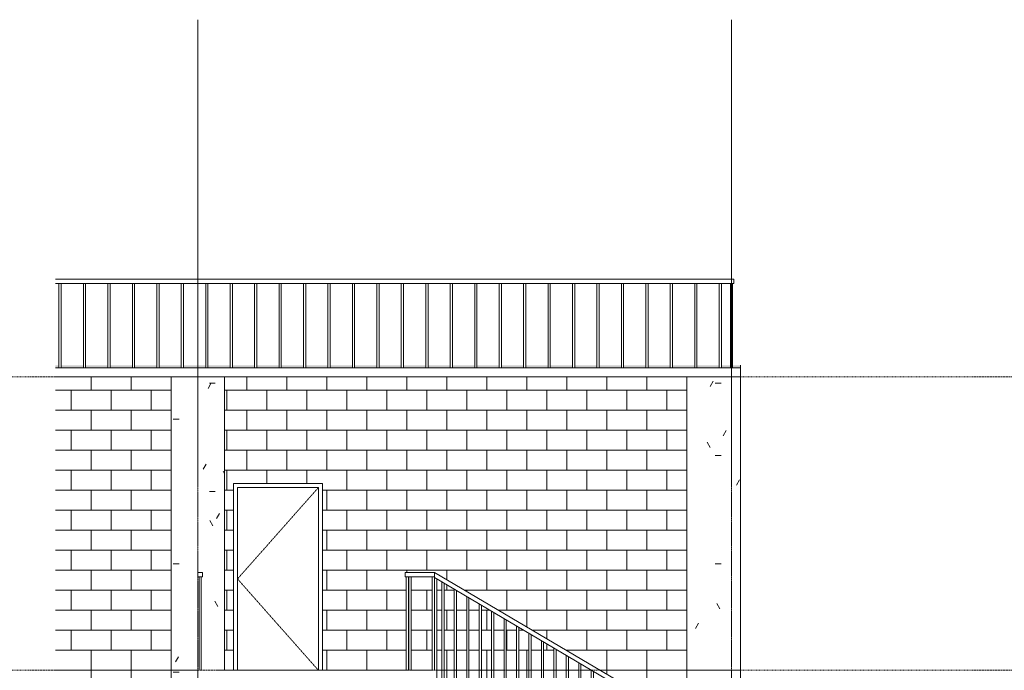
# Model space of a CAD drawing. Header units: millimetres. Extents: x -24014 to 16137, y -12816 to 24416.
# Tile 14 of 15: x -8004 to 3069, y 17100 to 24416. Entities that reach past the tile are written whole.
import ezdxf

# ---------------------------------------------------------------- set-up
doc = ezdxf.new("R2010")
doc.units = ezdxf.units.MM
for name, pattern in [('中心线', [30, 12, -6, 6, -6]), ('划线 1mm', [2, 1, -1]), ('轴网线', [22.24, 12.7, -3.18, 3.18, -3.18])]:
    doc.linetypes.add(name, pattern=pattern)
for name, color, linetype, lineweight in [('A-DOOR', 31, 'Continuous', 13), ('A-DOOR-FRAM', 31, 'Continuous', 13), ('A-FLOR-HRAL', 11, 'Continuous', 13), ('A-FLOR-LEVL', 51, 'Continuous', 13), ('A-ROOF', 132, 'Continuous', 13), ('A-ROOF-PATT', 132, 'Continuous', 13), ('A-WALL', 113, 'Continuous', 13), ('A-WALL-PATT', 111, 'Continuous', 13), ('S-COLS', 52, 'Continuous', 13), ('S-GRID', 1, 'Continuous', 13)]:
    doc.layers.add(name, color=color, linetype=linetype, lineweight=lineweight)
pattern_1 = [(0, (-3027.9, 10168.5), (1625.6, 406.4), [67.06, -1152.14, 67.06, -7654.54]), (0, (-3027.9, 10168.5), (1625.6, 406.4), [-1286.256, -1152.144, 67.056, -2371.344, -4064]), (0, (-3027.9, 10168.5), (1625.6, 406.4), [-4876.8, 67.056, -1152.144, 67.056, -2777.744]), (0, (-3027.9, 10168.5), (1625.6, 406.4), [-6163.06, -745.74, 67.06, -1964.94]), (120, (-2418.3, 10371.7), (-1164.753, 1204.611), [67.06, -1152.14, 67.06, -7654.54]), (120, (-2418.3, 10371.7), (-1164.753, 1204.611), [-1286.256, -1152.144, 67.056, -2371.344, -4064]), (120, (-2418.3, 10371.7), (-1164.753, 1204.611), [-4876.8, 67.056, -1152.144, 67.056, -2777.744]), (120, (-2418.3, 10371.7), (-1164.753, 1204.611), [-6163.06, -745.74, 67.06, -1964.94]), (240, (-2215.1, 11184.5), (-460.847, -1611.011), [67.06, -1152.14, 67.06, -7654.54]), (240, (-2215.1, 11184.5), (-460.847, -1611.011), [-1286.256, -1152.144, 67.056, -2371.344, -4064]), (240, (-2215.1, 11184.5), (-460.847, -1611.011), [-4876.8, 67.056, -1152.144, 67.056, -2777.744]), (240, (-2215.1, 11184.5), (-460.847, -1611.011), [-6163.06, -745.74, 67.06, -1964.94])]

# ---------------------------------------------------------------- blocks, each defined once
blk = doc.blocks.new('混凝土 - 矩形 - 柱 - 600 x 600mm-324059-2-2剖面图')
at = {"layer": 'S-COLS'}
h = blk.add_hatch(dxfattribs=at)
h.set_pattern_fill('FP_1', color=256, style=0, pattern_type=2)
h.set_pattern_definition(pattern_1)
h.paths.add_polyline_path([(-100, 13800), (100, 13800), (100, 17100), (-500, 17100), (-500, 15615), (-137.9, 15615), (-137.9, 16665), (-150.4, 16665), (-150.4, 16715), (-100.4, 16715), (-100.4, 16665), (-112.9, 16665), (-112.9, 15615), (-100, 15615), (-100, 15315), (-500, 15315), (-500, 13800)], flags=0)
for p, q in [((-500, 15615), (-500, 17100)), ((100, 17100), (-500, 17100)), ((100, 17100), (100, 13800)), ((-500, 13800), (-500, 15315)), ((100, 13800), (-500, 13800))]:
    blk.add_line(p, q, dxfattribs=at)
blk = doc.blocks.new('混凝土 - 矩形 - 柱 - 600 x 600mm-V5-2-2剖面图')
at = {"layer": 'S-COLS'}
h = blk.add_hatch(dxfattribs=at)
h.set_pattern_fill('FP_1', color=256, style=0, pattern_type=2)
h.set_pattern_definition(pattern_1)
h.paths.add_polyline_path([(-6300, 13800), (-5987, 13800), (-5987, 14850), (-6000, 14850), (-6000, 14900), (-5950, 14900), (-5950, 14850), (-5962, 14850), (-5962, 13800), (-5700, 13800), (-5700, 16935), (-6000, 16936), (-6000, 17100), (-6300, 17100), (-6300, 14850)], flags=0)
for p, q in [((-6300, 13800), (-6300, 17100)), ((-6000, 17100), (-6300, 17100)), ((-5700, 16935), (-5700, 13800)), ((-6000, 13800), (-6300, 13800))]:
    blk.add_line(p, q, dxfattribs=at)
blk = doc.blocks.new('单嵌板木门 1 - M3-328275-2-2剖面图')
at = {"layer": 'A-DOOR', "linetype": '划线 1mm'}
for p, q in [((-4645, 9255), (-5555, 8227.5)), ((-5555, 8227.5), (-4645, 7200))]:
    blk.add_line(p, q, dxfattribs=at)
at = {"layer": 'A-DOOR'}
for p, q in [((-5555, 9255), (-4645, 9255)), ((-5555, 7200), (-5555, 9255)), ((-4645, 7200), (-4645, 9255))]:
    blk.add_line(p, q, dxfattribs=at)
at = {"layer": 'A-DOOR-FRAM'}
for p, q in [((-4600, 9300), (-5600, 9300)), ((-5600, 9300), (-5600, 7200)), ((-5555, 7200), (-5555, 9255)), ((-5555, 9255), (-4645, 9255)), ((-4645, 9255), (-4645, 7200)), ((-4600, 7200), (-4600, 9300))]:
    blk.add_line(p, q, dxfattribs=at)
blk = doc.blocks.new('栏杆扶手 - 25mm-331345-2-2剖面图')
at = {"layer": 'A-FLOR-HRAL'}
for p, q in [((-137.5, 20500), (-137.5, 21450)), ((-112.5, 20500), (-112.5, 21450))]:
    blk.add_line(p, q, dxfattribs=at)
blk = doc.blocks.new('栏杆扶手 - 栏杆扶手-330497-2-2剖面图')
for p in [(-7425, 0), (-7150, 0), (-6875, 0), (-6600, 0), (-6325, 0), (-6050, 0), (-5775, 0), (-5500, 0), (-5225, 0), (-4950, 0), (-4675, 0), (-4400, 0), (-4125, 0), (-3850, 0), (-3575, 0), (-3300, 0), (-3025, 0), (-2750, 0), (-2475, 0), (-2200, 0), (-1925, 0), (-1650, 0), (-1375, 0), (-1100, 0), (-825, 0), (-550, 0), (-275, 0), (0, 0), (125, 0)]:
    blk.add_blockref('栏杆扶手 - 25mm-331345-2-2剖面图', p)
blk = doc.blocks.new('顶部扶栏类型 - 顶部扶栏_内部_-331347-2-2剖面图')
at = {"layer": 'A-FLOR-HRAL'}
for p, q in [((25, 21500), (-7603, 21500)), ((25, 21450), (25, 21500)), ((25, 21450), (-7603, 21450))]:
    blk.add_line(p, q, dxfattribs=at)
blk = doc.blocks.new('栏杆扶手 - 25mm-V14-2-2剖面图')
at = {"layer": 'A-FLOR-HRAL'}
for p, q in [((-1087.1, 1800), (-1087.1, 2850)), ((-1062.1, 2850), (-1062.1, 1800))]:
    blk.add_line(p, q, dxfattribs=at)
blk = doc.blocks.new('栏杆扶手 - 25mm-V25-2-2剖面图')
at = {"layer": 'A-FLOR-HRAL'}
blk.add_line((-3365, 17100), (-3365, 18150), dxfattribs=at)
blk = doc.blocks.new('栏杆扶手 - 栏杆扶手-340491-2-2剖面图')
for name, p in [('栏杆扶手 - 25mm-V14-2-2剖面图', (-2570.4, 15300)), ('栏杆扶手 - 25mm-V14-2-2剖面图', (-2540.4, 15300)), ('栏杆扶手 - 25mm-V25-2-2剖面图', (0, 0))]:
    blk.add_blockref(name, p)
blk = doc.blocks.new('顶部扶栏类型 - 顶部扶栏_内部_-340696-2-2剖面图')
at = {"layer": 'A-FLOR-HRAL'}
for p, q in [((-3340, 18200), (-3670, 18200)), ((-3670, 18150), (-3670, 18200)), ((-3670, 18150), (-3340, 18150))]:
    blk.add_line(p, q, dxfattribs=at)
blk = doc.blocks.new('栏杆扶手 - 25mm-338211-2-2剖面图')
at = {"layer": 'A-FLOR-HRAL'}
for p, q in [((-3257, 10335), (-3257, 11493)), ((-3232, 11478), (-3232, 10335))]:
    blk.add_line(p, q, dxfattribs=at)
blk = doc.blocks.new('栏杆扶手 - 25mm-338209-2-2剖面图')
at = {"layer": 'A-FLOR-HRAL'}
for p, q in [((-3117, 10335), (-3117, 11411)), ((-3092, 11396), (-3092, 10335))]:
    blk.add_line(p, q, dxfattribs=at)
blk = doc.blocks.new('栏杆扶手 - 25mm-338207-2-2剖面图')
at = {"layer": 'A-FLOR-HRAL'}
for p, q in [((-1182, 9180), (-1182, 10008)), ((-1157, 9180), (-1157, 10023)), ((-1182, 8850), (-1182, 8890)), ((-1157, 8850), (-1157, 8875))]:
    blk.add_line(p, q, dxfattribs=at)
blk = doc.blocks.new('栏杆扶手 - 25mm-338205-2-2剖面图')
at = {"layer": 'A-FLOR-HRAL'}
for p, q in [((-1322, 9180), (-1322, 9926)), ((-1297, 9180), (-1297, 9941)), ((-1322, 8850), (-1322, 8972)), ((-1297, 8850), (-1297, 8957))]:
    blk.add_line(p, q, dxfattribs=at)
blk = doc.blocks.new('栏杆扶手 - 25mm-V26-2-2剖面图')
at = {"layer": 'A-FLOR-HRAL'}
for p, q in [((-1437, 9345), (-1437, 9858)), ((-1462, 9345), (-1462, 9843)), ((-1462, 8685), (-1462, 9055)), ((-1437, 8685), (-1437, 9040))]:
    blk.add_line(p, q, dxfattribs=at)
blk = doc.blocks.new('栏杆扶手 - 25mm-V27-2-2剖面图')
at = {"layer": 'A-FLOR-HRAL'}
for p, q in [((-1602, 9345), (-1602, 9761)), ((-1577, 9345), (-1577, 9776)), ((-1602, 8685), (-1602, 9137)), ((-1577, 8685), (-1577, 9122))]:
    blk.add_line(p, q, dxfattribs=at)
blk = doc.blocks.new('栏杆扶手 - 25mm-V28-2-2剖面图')
at = {"layer": 'A-FLOR-HRAL'}
for p, q in [((-1742, 9510), (-1742, 9678)), ((-1717, 9510), (-1717, 9693)), ((-1742, 8520), (-1742, 9220)), ((-1717, 8520), (-1717, 9205))]:
    blk.add_line(p, q, dxfattribs=at)
blk = doc.blocks.new('栏杆扶手 - 25mm-V29-2-2剖面图')
at = {"layer": 'A-FLOR-HRAL'}
for p, q in [((-1882, 9510), (-1882, 9596)), ((-1857, 9510), (-1857, 9611)), ((-1882, 8520), (-1882, 9302)), ((-1857, 8520), (-1857, 9287))]:
    blk.add_line(p, q, dxfattribs=at)
blk = doc.blocks.new('栏杆扶手 - 25mm-V30-2-2剖面图')
at = {"layer": 'A-FLOR-HRAL'}
for p, q in [((-2022, 8355), (-2022, 9385)), ((-1997, 8355), (-1997, 9370))]:
    blk.add_line(p, q, dxfattribs=at)
blk = doc.blocks.new('栏杆扶手 - 25mm-V31-2-2剖面图')
at = {"layer": 'A-FLOR-HRAL'}
for p, q in [((-2162, 8355), (-2162, 9431)), ((-2137, 8355), (-2137, 9446))]:
    blk.add_line(p, q, dxfattribs=at)
blk = doc.blocks.new('栏杆扶手 - 25mm-V32-2-2剖面图')
at = {"layer": 'A-FLOR-HRAL'}
for p, q in [((-2302, 8190), (-2302, 9348)), ((-2277, 8190), (-2277, 9363))]:
    blk.add_line(p, q, dxfattribs=at)
blk = doc.blocks.new('栏杆扶手 - 25mm-V40-2-2剖面图')
at = {"layer": 'A-FLOR-HRAL'}
for p, q in [((-2862, 14619), (-2862, 15618)), ((-2837, 14604), (-2837, 15633)), ((-2862, 14460), (-2862, 14561)), ((-2837, 14460), (-2837, 14546))]:
    blk.add_line(p, q, dxfattribs=at)
blk = doc.blocks.new('栏杆扶手 - 25mm-V41-2-2剖面图')
at = {"layer": 'A-FLOR-HRAL'}
for p, q in [((-3002, 14701), (-3002, 15536)), ((-2977, 14686), (-2977, 15551)), ((-3002, 14460), (-3002, 14643)), ((-2977, 14460), (-2977, 14628))]:
    blk.add_line(p, q, dxfattribs=at)
blk = doc.blocks.new('栏杆扶手 - 25mm-V42-2-2剖面图')
at = {"layer": 'A-FLOR-HRAL'}
for p, q in [((-3142, 14784), (-3142, 15453)), ((-3117, 14769), (-3117, 15468)), ((-3142, 14295), (-3142, 14726)), ((-3117, 14295), (-3117, 14711))]:
    blk.add_line(p, q, dxfattribs=at)
blk = doc.blocks.new('栏杆扶手 - 25mm-V43-2-2剖面图')
at = {"layer": 'A-FLOR-HRAL'}
for p, q in [((-3282, 14866), (-3282, 15371)), ((-3257, 14851), (-3257, 15386)), ((-3282, 14295), (-3282, 14808)), ((-3257, 14295), (-3257, 14793))]:
    blk.add_line(p, q, dxfattribs=at)
blk = doc.blocks.new('栏杆扶手 - 25mm-V39-2-2剖面图')
at = {"layer": 'A-FLOR-HRAL'}
for p, q in [((-1112.5, 9180), (-1112.5, 10065)), ((-1087.5, 9015), (-1087.5, 10065))]:
    blk.add_line(p, q, dxfattribs=at)
blk = doc.blocks.new('栏杆扶手 - 25mm-338198-2-2剖面图')
at = {"layer": 'A-FLOR-HRAL'}
for p, q in [((-3340, 10500), (-3340, 11542)), ((-3315, 11527), (-3315, 10335))]:
    blk.add_line(p, q, dxfattribs=at)
blk = doc.blocks.new('栏杆扶手 - 25mm-V44-2-2剖面图')
at = {"layer": 'A-FLOR-HRAL'}
for p, q in [((-3900, 13965), (-3900, 15007)), ((-3875, 13965), (-3875, 15022))]:
    blk.add_line(p, q, dxfattribs=at)
blk = doc.blocks.new('栏杆扶手 - 栏杆扶手-347641-2-2剖面图')
for name, p in [('栏杆扶手 - 25mm-338198-2-2剖面图', (0, 6600)), ('栏杆扶手 - 25mm-338211-2-2剖面图', (0, 6600)), ('栏杆扶手 - 25mm-338209-2-2剖面图', (0, 6600)), ('栏杆扶手 - 25mm-338211-2-2剖面图', (280, 6435)), ('栏杆扶手 - 25mm-338209-2-2剖面图', (280, 6435)), ('栏杆扶手 - 25mm-338211-2-2剖面图', (560, 6270)), ('栏杆扶手 - 25mm-338209-2-2剖面图', (560, 6270)), ('栏杆扶手 - 25mm-338211-2-2剖面图', (840, 6105)), ('栏杆扶手 - 25mm-338209-2-2剖面图', (840, 6105)), ('栏杆扶手 - 25mm-338211-2-2剖面图', (1120, 5940)), ('栏杆扶手 - 25mm-338209-2-2剖面图', (1120, 5940)), ('栏杆扶手 - 25mm-338211-2-2剖面图', (1400, 5775)), ('栏杆扶手 - 25mm-338209-2-2剖面图', (1400, 5775)), ('栏杆扶手 - 25mm-338211-2-2剖面图', (1680, 5610)), ('栏杆扶手 - 25mm-338209-2-2剖面图', (1680, 5610)), ('栏杆扶手 - 25mm-338211-2-2剖面图', (1960, 5445)), ('栏杆扶手 - 25mm-338209-2-2剖面图', (1960, 5445)), ('栏杆扶手 - 25mm-338207-2-2剖面图', (0, 6600)), ('栏杆扶手 - 25mm-V39-2-2剖面图', (0, 6600)), ('栏杆扶手 - 25mm-V14-2-2剖面图', (0, 13815)), ('栏杆扶手 - 25mm-338205-2-2剖面图', (0, 6600)), ('栏杆扶手 - 25mm-V26-2-2剖面图', (0, 6600)), ('栏杆扶手 - 25mm-V28-2-2剖面图', (0, 6600)), ('栏杆扶手 - 25mm-V27-2-2剖面图', (0, 6600)), ('栏杆扶手 - 25mm-V29-2-2剖面图', (0, 6600)), ('栏杆扶手 - 25mm-V32-2-2剖面图', (0, 6600)), ('栏杆扶手 - 25mm-V31-2-2剖面图', (0, 6600)), ('栏杆扶手 - 25mm-V30-2-2剖面图', (0, 6600)), ('栏杆扶手 - 25mm-V31-2-2剖面图', (-280, 6435)), ('栏杆扶手 - 25mm-V32-2-2剖面图', (-280, 6435)), ('栏杆扶手 - 25mm-V40-2-2剖面图', (0, 0)), ('栏杆扶手 - 25mm-V31-2-2剖面图', (-560, 6270)), ('栏杆扶手 - 25mm-V41-2-2剖面图', (0, 0)), ('栏杆扶手 - 25mm-V42-2-2剖面图', (0, 0)), ('栏杆扶手 - 25mm-V32-2-2剖面图', (-1120, 5940)), ('栏杆扶手 - 25mm-V43-2-2剖面图', (0, 0)), ('栏杆扶手 - 25mm-V31-2-2剖面图', (-1400, 5775)), ('栏杆扶手 - 25mm-V32-2-2剖面图', (-1400, 5775)), ('栏杆扶手 - 25mm-V44-2-2剖面图', (0, 0)), ('栏杆扶手 - 25mm-V31-2-2剖面图', (-1680, 5610))]:
    blk.add_blockref(name, p)
blk = doc.blocks.new('顶部扶栏类型 - 顶部扶栏_内部_-347655-2-2剖面图')
at = {"layer": 'A-FLOR-HRAL'}
for p, q in [((-3340, 18142), (-3340, 18200)), ((-1050, 16850), (-3340, 18200)), ((-3340, 18142), (-1100, 16822)), ((-1100, 16822), (-1050, 16850)), ((-1050, 16850), (-1100, 16822)), ((-1050, 16850), (-1050, 16665)), ((-1100, 16822), (-1100, 16665)), ((-1175, 16671), (-1272, 16614)), ((-1157, 16623), (-1272, 16556)), ((-1175, 16715), (-1175, 16671)), ((-1157, 16715), (-1175, 16715)), ((-1100, 16715), (-1132, 16715)), ((-1125, 16642), (-1132, 16638)), ((-1125, 16665), (-1125, 16642)), ((-1100, 16665), (-1125, 16665)), ((-1100, 16665), (-1050, 16665)), ((-1050, 16665), (-1100, 16665)), ((-1437, 16516), (-1552, 16449)), ((-1297, 16599), (-1412, 16531)), ((-1297, 16541), (-1412, 16473)), ((-1577, 16434), (-1692, 16366)), ((-1437, 16458), (-1552, 16391)), ((-1717, 16351), (-1832, 16284)), ((-1717, 16293), (-1832, 16226)), ((-1577, 16376), (-1692, 16308)), ((-1857, 16269), (-1940, 16220)), ((-1857, 16211), (-1940, 16162)), ((-2181, 16078), (-3900, 15065)), ((-2132, 16049), (-3900, 15007)), ((-3900, 15007), (-3900, 15065))]:
    blk.add_line(p, q, dxfattribs=at)
blk = doc.blocks.new('栏杆扶手 - 25mm-V24-2-2剖面图')
at = {"layer": 'A-FLOR-HRAL'}
for p, q in [((-5987.5, 4650), (-5987.5, 3600)), ((-5962.5, 3600), (-5962.5, 4650))]:
    blk.add_line(p, q, dxfattribs=at)
blk = doc.blocks.new('栏杆扶手 - 栏杆扶手-348360-2-2剖面图')
at = {"layer": 'A-FLOR-HRAL', "lineweight": 18}
for p, q in [((-6000, 18200), (-6000, 18150)), ((-5950, 18200), (-6000, 18200)), ((-5950, 18150), (-5950, 18200)), ((-6000, 18150), (-5950, 18150))]:
    blk.add_line(p, q, dxfattribs=at)
blk.add_blockref('栏杆扶手 - 25mm-V24-2-2剖面图', (0, 13500))

msp = doc.modelspace()

# ---------------------------------------------------------------- hatches: boundary and pattern name
at = {"layer": 'A-ROOF-PATT'}
h = msp.add_hatch(dxfattribs=at)
h.set_pattern_fill('FP_14', color=256, style=0, pattern_type=2)
h.set_pattern_definition([(0, (-3027.919, 20463.882), (1625.6, 8.126), [67.056, -1152.144, 67.056, -7654.544]), (0, (-3027.919, 20463.882), (1625.6, 8.126), [-1286.256, -1152.144, 67.056, -2371.344, -4064]), (0, (-3027.919, 20463.882), (1625.6, 8.126), [-4876.8, 67.056, -1152.144, 67.056, -2777.744]), (0, (-3027.919, 20463.882), (1625.6, 8.126), [-6163.056, -745.744, 67.056, -1964.944]), (178.016, (-2418.319, 20467.945), (-1164.75303, 24.095675), [33.548, -576.417, -3863.115]), (178.016, (-2418.319, 20467.945), (-1164.75303, 24.095675), [-609.966, 33.548, -576.417, -3253.149]), (178.016, (-2418.319, 20467.945), (-1164.75303, 24.095675), [-1219.931, 33.548, -1186.383, -2033.218]), (178.016, (-2418.319, 20467.945), (-1164.75303, 24.095675), [-2439.862, 33.548, -576.417, -1423.253]), (178.016, (-2418.319, 20467.945), (-1164.75303, 24.095675), [-3049.828, 33.548, -373.096, -1016.609]), (178.016, (-2418.319, 20467.945), (-1164.75303, 24.095675), [-3456.471, 33.548, -983.061]), (181.984, (-2215.119, 20484.198), (-460.846895, -32.217023), [33.548, -576.417, -3863.115]), (181.984, (-2215.119, 20484.198), (-460.846895, -32.217023), [-609.966, 33.548, -576.417, -3253.149]), (181.984, (-2215.119, 20484.198), (-460.846895, -32.217023), [-1219.931, 33.548, -1186.383, -2033.218]), (181.984, (-2215.119, 20484.198), (-460.846895, -32.217023), [-2439.862, 33.548, -576.417, -1423.253]), (181.984, (-2215.119, 20484.198), (-460.846895, -32.217023), [-3049.828, 33.548, -373.096, -1016.609]), (181.984, (-2215.119, 20484.198), (-460.846895, -32.217023), [-3456.471, 33.548, -983.061])])
h.paths.add_polyline_path([(100, 20500), (100, 20530.3), (12.5, 20529.2), (12.5, 20501.7), (-12.5, 20504), (-12.5, 20530.3), (-112.5, 20529.2), (-112.5, 20501.7), (-137.5, 20504), (-137.5, 20530.3), (-387.5, 20529.2), (-387.5, 20501.7), (-412.5, 20504), (-412.5, 20530.3), (-662.5, 20529.2), (-662.5, 20501.7), (-687.5, 20501.7), (-687.5, 20530.3), (-937.5, 20529.2), (-937.5, 20501.7), (-962.5, 20501.7), (-962.5, 20530.3), (-1212.5, 20529.2), (-1212.5, 20501.7), (-1237.5, 20501.7), (-1237.5, 20530.3), (-1487.5, 20529.2), (-1487.5, 20501.7), (-1512.5, 20501.7), (-1512.5, 20530.3), (-1762.5, 20529.2), (-1762.5, 20501.7), (-1787.5, 20501.7), (-1787.5, 20530.3), (-2037.5, 20529.2), (-2037.5, 20501.7), (-2062.5, 20501.7), (-2062.5, 20530.3), (-2312.5, 20529.2), (-2312.5, 20501.7), (-2337.5, 20501.7), (-2337.5, 20530.3), (-2587.5, 20529.2), (-2587.5, 20501.7), (-2612.5, 20501.7), (-2612.5, 20530.3), (-2862.5, 20529.2), (-2862.5, 20501.7), (-2887.5, 20501.7), (-2887.5, 20530.3), (-3137.5, 20530.3), (-3137.5, 20501.7), (-3162.5, 20501.7), (-3162.5, 20530.3), (-3412.5, 20530.3), (-3412.5, 20501.7), (-3437.5, 20501.7), (-3437.5, 20530.3), (-3687.5, 20530.3), (-3687.5, 20501.7), (-3712.5, 20501.7), (-3712.5, 20530.3), (-3962.5, 20530.3), (-3962.5, 20501.7), (-3987.5, 20501.7), (-3987.5, 20530.3), (-4237.5, 20530.3), (-4237.5, 20501.7), (-4262.5, 20501.7), (-4262.5, 20530.3), (-4512.5, 20530.3), (-4512.5, 20501.7), (-4537.5, 20501.7), (-4537.5, 20530.3), (-4787.5, 20530.3), (-4787.5, 20501.7), (-4812.5, 20501.7), (-4812.5, 20530.3), (-5062.5, 20528.9), (-5062.5, 20501.7), (-5087.5, 20501.7), (-5087.5, 20530.3), (-5337.5, 20530.3), (-5337.5, 20501.7), (-5362.5, 20501.7), (-5362.5, 20530.3), (-5612.5, 20529.6), (-5612.5, 20501.7), (-5637.5, 20501.7), (-5637.5, 20530.3), (-5887.5, 20529), (-5887.5, 20501.7), (-5912.5, 20501.7), (-5912.5, 20530.3), (-6162.5, 20528.3), (-6162.5, 20501.7), (-6187.5, 20501.7), (-6187.5, 20530.3), (-6437.5, 20530.3), (-6437.5, 20501.7), (-6462.5, 20501.7), (-6462.5, 20530.3), (-6712.5, 20530.3), (-6712.5, 20501.7), (-6737.5, 20501.7), (-6737.5, 20530.3), (-6987.5, 20530.3), (-6987.5, 20501.7), (-7012.5, 20501.8), (-7012.5, 20530.3), (-7262.5, 20530.3), (-7262.5, 20501.7), (-7287.5, 20501.8), (-7287.5, 20530.3), (-7537.5, 20530.3), (-7537.5, 20501.7), (-7562.5, 20501.9), (-7562.5, 20530.3), (-7602.9, 20530.3), (-7602.9, 20500), (100, 20500)], flags=0)
at = {"layer": 'A-WALL-PATT'}
h = msp.add_hatch(dxfattribs=at)
h.set_pattern_fill('FP_13', color=256, style=0, pattern_type=2)
h.set_pattern_definition([(0, (-6300, 17100), (0, 225), []), (90, (-6300, 17100), (-225, 225), [225, -225])])
h.paths.add_polyline_path([(-6300, 17100), (-6300, 20400), (-7602.9, 20400), (-7602.9, 17100)], flags=0)
h = msp.add_hatch(dxfattribs=at)
h.set_pattern_fill('FP_12', color=256, style=0, pattern_type=2)
h.set_pattern_definition([(0, (-500, 17100), (0, 225), []), (90, (-500, 17100), (-225, 225), [225, -225])])
h.paths.add_polyline_path([(-1049.6, 17100), (-500, 17100), (-500, 20400), (-5700, 20400), (-5700, 17100), (-5600, 17100), (-5600, 19200), (-4600, 19200), (-4600, 17100), (-3657.5, 17100), (-3657.5, 18150), (-3670, 18150), (-3670, 18200), (-3340, 18200), (-1473.3, 17100)], flags=0)
h.paths.add_polyline_path([(-1692.1, 17100), (-1577.1, 17100), (-1577.1, 17103.1), (-1692.1, 17170.9)], flags=0)
h.paths.add_polyline_path([(-3632.5, 17100), (-3627.5, 17100), (-3627.5, 18150), (-3632.5, 18150), (-3632.5, 18142)], flags=0)
h.paths.add_polyline_path([(-1717.1, 17100), (-1717.1, 17185.6), (-1832.1, 17253.4), (-1832.1, 17100)], flags=0)
h.paths.add_polyline_path([(-3602.5, 17100), (-3365, 17100), (-3365, 18150), (-3602.5, 18150), (-3602.5, 18142)], flags=0)
h.paths.add_polyline_path([(-1972.1, 17100), (-1857.1, 17100), (-1857.1, 17268.1), (-1972.1, 17335.9)], flags=0)
h.paths.add_polyline_path([(-3315, 17100), (-3257.1, 17100), (-3257.1, 18093.1), (-3315, 18127.2)], flags=0)
h.paths.add_polyline_path([(-1997.1, 17100), (-1997.1, 17350.6), (-2112.1, 17418.4), (-2112.1, 17100)], flags=0)
h.paths.add_polyline_path([(-3232.1, 17100), (-3117.1, 17100), (-3117.1, 18010.6), (-3232.1, 18078.4)], flags=0)
h.paths.add_polyline_path([(-2252.1, 17100), (-2137.1, 17100), (-2137.1, 17433.1), (-2252.1, 17500.9)], flags=0)
h.paths.add_polyline_path([(-3092.1, 17100), (-2977.1, 17100), (-2977.1, 17928.1), (-3092.1, 17995.9)], flags=0)
h.paths.add_polyline_path([(-2277.1, 17100), (-2277.1, 17515.6), (-2392.1, 17583.4), (-2392.1, 17100)], flags=0)
h.paths.add_polyline_path([(-2532.1, 17100), (-2417.1, 17100), (-2417.1, 17598.1), (-2532.1, 17665.9)], flags=0)
h.paths.add_polyline_path([(-2557.1, 17100), (-2557.1, 17680.6), (-2672.1, 17748.4), (-2672.1, 17100)], flags=0)
h.paths.add_polyline_path([(-2952.1, 17100), (-2837.1, 17100), (-2837.1, 17845.6), (-2952.1, 17913.4)], flags=0)
h.paths.add_polyline_path([(-2812.1, 17100), (-2697.1, 17100), (-2697.1, 17763.1), (-2812.1, 17830.9)], flags=0)
h = msp.add_hatch(dxfattribs=at)
h.set_pattern_fill('FP_11', color=256, style=0, pattern_type=2)
h.set_pattern_definition([(0, (-6300, 13800), (0, 225), []), (90, (-6300, 13800), (-225, 225), [225, -225])])
h.paths.add_polyline_path([(-6300, 13800), (-6300, 17100), (-7602.9, 17100), (-7602.9, 13800)], flags=0)
h = msp.add_hatch(dxfattribs=at)
h.set_pattern_fill('FP_10', color=256, style=0, pattern_type=2)
h.set_pattern_definition([(0, (-500, 13800), (0, 225), []), (90, (-500, 13800), (-225, 225), [225, -225])])
h.paths.add_polyline_path([(-2252.1, 13800), (-2137.1, 13800), (-2137.1, 14133.1), (-2252.1, 14200.9)], flags=0)
h.paths.add_polyline_path([(-5700, 13800), (-5600, 13800), (-5600, 15900), (-4600, 15900), (-4600, 13800), (-3900, 13800), (-3900, 15065), (-2181.1, 16077.9), (-3340, 16760.9), (-3340, 16935), (-5700, 16935), (-5700, 16013.2)], flags=0)
h.paths.add_polyline_path([(-2780, 13800), (-2697.1, 13800), (-2697.1, 14334.7), (-2812.1, 14267), (-2812.1, 13800)], flags=0)
h.paths.add_polyline_path([(-2837.1, 13800), (-2837.1, 14252.2), (-2952.1, 14184.5), (-2952.1, 13800)], flags=0)
h.paths.add_polyline_path([(-2977.1, 13800), (-2977.1, 14169.7), (-3092.1, 14102), (-3092.1, 13800), (-3028.8, 13800)], flags=0)
h.paths.add_polyline_path([(-2112.1, 13800), (-1997.1, 13800), (-1997.1, 14050.6), (-2112.1, 14118.4)], flags=0)
h.paths.add_polyline_path([(-1857.1, 13800), (-1857.1, 13968.1), (-1972.1, 14035.9), (-1972.1, 13800)], flags=0)
h.paths.add_polyline_path([(-1473.3, 13800), (-500, 13800), (-500, 15315), (-1033.6, 15315), (-2538.9, 14427.9), (-1552.1, 13846.4)], flags=0)
h.paths.add_polyline_path([(-1832.1, 13800), (-1717.1, 13800), (-1717.1, 13885.6), (-1832.1, 13953.4)], flags=0)
h.paths.add_polyline_path([(-1577.1, 13800), (-1577.1, 13803.1), (-1692.1, 13870.9), (-1692.1, 13800)], flags=0)
h.paths.add_polyline_path([(-3604.5, 13800), (-3340, 13800), (-3340, 13955.9)], flags=0)
h.paths.add_polyline_path([(-2500, 13800), (-2417.1, 13800), (-2417.1, 14298.1), (-2532.1, 14365.9), (-2532.1, 13800)], flags=0)
h.paths.add_polyline_path([(-2557.1, 13800), (-2557.1, 14380.6), (-2588.2, 14398.9), (-2672.1, 14349.5), (-2672.1, 13800)], flags=0)
h.paths.add_polyline_path([(-3117.1, 13800), (-3117.1, 14087.2), (-3232.1, 14019.5), (-3232.1, 13800)], flags=0)
h.paths.add_polyline_path([(-3257.1, 13800), (-3257.1, 14004.7), (-3315, 13970.6), (-3315, 13800)], flags=0)
h.paths.add_polyline_path([(-2392.1, 13800), (-2277.1, 13800), (-2277.1, 14215.6), (-2392.1, 14283.4)], flags=0)
h.paths.add_polyline_path([(-3702.5, 13965), (-3702.5, 15123.3), (-3817.5, 15055.6), (-3817.5, 13965)], flags=0)
h.paths.add_polyline_path([(-3677.5, 13965), (-3620, 13965), (-3620, 14130), (-3562.5, 14130), (-3562.5, 15205.8), (-3677.5, 15138.1), (-3677.5, 14120.9)], flags=0)
h.paths.add_polyline_path([(-3875, 13965), (-3842.5, 13965), (-3842.5, 15040.8), (-3875, 15021.7), (-3875, 14120.9)], flags=0)
h.paths.add_polyline_path([(-3340, 14130), (-3340, 14900), (-3282.5, 14866.1), (-3282.5, 15370.8), (-3397.5, 15303.1), (-3397.5, 14130)], flags=0)
h.paths.add_polyline_path([(-3537.5, 14130), (-3422.5, 14130), (-3422.5, 15288.3), (-3537.5, 15220.6), (-3537.5, 14136.4)], flags=0)
h.paths.add_polyline_path([(-3092.1, 14295), (-3060, 14295), (-3060, 14460), (-3002.5, 14460), (-3002.5, 14643.1), (-3092.1, 14695.9), (-3092.1, 14296)], flags=0)
h.paths.add_polyline_path([(-3232.1, 14295), (-3142.5, 14295), (-3142.5, 14725.6), (-3232.1, 14778.4), (-3232.1, 14300.6)], flags=0)
h.paths.add_polyline_path([(-3282.5, 14295), (-3282.5, 14808.1), (-3315, 14827.2), (-3315, 14295)], flags=0)
h.paths.add_polyline_path([(-2977.5, 14460), (-2977.1, 14460), (-2977.5, 14466.4)], flags=0)
h.paths.add_polyline_path([(-2952.1, 14460), (-2862.5, 14460), (-2862.5, 14560.6), (-2952.1, 14613.4), (-2952.1, 14465.6)], flags=0)
h.paths.add_polyline_path([(-2837.5, 14460), (-2837.1, 14461.9), (-2837.5, 14461.9)], flags=0)
h.paths.add_polyline_path([(-2780, 14460), (-2780, 14512), (-2812.1, 14530.9), (-2812.1, 14460)], flags=0)
h.paths.add_polyline_path([(-2780, 14570), (-2780, 14625), (-2722.5, 14625), (-2722.5, 15700.8), (-2837.5, 15633.1), (-2837.5, 14603.9)], flags=0)
h.paths.add_polyline_path([(-2862.5, 14618.6), (-2862.5, 15618.3), (-2977.5, 15550.6), (-2977.5, 14686.4), (-2873.3, 14625)], flags=0)
h.paths.add_polyline_path([(-2582.5, 14625), (-2582.5, 15783.3), (-2697.5, 15715.6), (-2697.5, 14625)], flags=0)
h.paths.add_polyline_path([(-2557.5, 14625), (-2500, 14625), (-2500, 14790), (-2442.5, 14790), (-2442.5, 15865.8), (-2557.5, 15798.1), (-2557.5, 14626.9)], flags=0)
h.paths.add_polyline_path([(-3002.5, 14701.1), (-3002.5, 15535.8), (-3117.5, 15468.1), (-3117.5, 14768.9), (-3028.8, 14716.6)], flags=0)
h.paths.add_polyline_path([(-3142.5, 14783.6), (-3142.5, 15453.3), (-3257.5, 15385.6), (-3257.1, 14851.1), (-3232.1, 14836.4)], flags=0)
h.paths.add_polyline_path([(-2220, 14790), (-2220, 14955), (-2162.5, 14955), (-2162.5, 16030.8), (-2277.5, 15963.1), (-2277.5, 14790)], flags=0)
h.paths.add_polyline_path([(-2302.5, 14790), (-2302.5, 15948.3), (-2417.5, 15880.6), (-2417.5, 14790)], flags=0)
h.paths.add_polyline_path([(-1940, 14955), (-1940, 15120), (-1882.5, 15120), (-1882.5, 15902), (-1997.5, 15969.8), (-1997.5, 14955)], flags=0)
h.paths.add_polyline_path([(-2137.5, 14955), (-2022.5, 14955), (-2022.5, 15984.5), (-2131.8, 16048.9), (-2137.5, 16045.6), (-2137.5, 15007)], flags=0)
h.paths.add_polyline_path([(-1717.5, 15120), (-1660, 15120), (-1660, 15285), (-1602.5, 15285), (-1602.5, 15737), (-1717.5, 15804.8), (-1717.5, 15121.9)], flags=0)
h.paths.add_polyline_path([(-1742.5, 15120), (-1742.5, 15819.5), (-1857.5, 15887.3), (-1857.5, 15120)], flags=0)
h.paths.add_polyline_path([(-1577.5, 15285), (-1462.5, 15285), (-1462.5, 15654.5), (-1577.5, 15722.3), (-1577.5, 15315)], flags=0)
h.paths.add_polyline_path([(-1380, 15285), (-1380, 15450), (-1322.5, 15450), (-1322.5, 15572), (-1437.5, 15639.8), (-1437.5, 15285)], flags=0)
h.paths.add_polyline_path([(-1115.5, 15450), (-1157.5, 15474.8), (-1157.5, 15450)], flags=0)
h.paths.add_polyline_path([(-1182.5, 15450), (-1182.5, 15489.5), (-1297.5, 15557.3), (-1297.5, 15450)], flags=0)
h.paths.add_polyline_path([(-500, 15615), (-500, 17100), (-1473.3, 17100), (-1049.6, 16850.3), (-1049.6, 16665), (-1062.1, 16665), (-1062.1, 15615), (-741.8, 15615)], flags=0)
h.paths.add_polyline_path([(-1087.5, 15615), (-1087.1, 15615), (-1087.5, 15780)], flags=0)
h.paths.add_polyline_path([(-1112.5, 15780), (-1112.5, 16665), (-1124.6, 16665), (-1124.6, 16642.5), (-1132.1, 16638), (-1132.1, 15780)], flags=0)
h.paths.add_polyline_path([(-1157.5, 15780), (-1157.1, 15780), (-1157.5, 15814.1)], flags=0)
h.paths.add_polyline_path([(-1182.5, 15780), (-1182.5, 16608.3), (-1272.1, 16555.5), (-1272.1, 15780)], flags=0)
h.paths.add_polyline_path([(-1297.5, 15780), (-1297.1, 15780), (-1297.5, 15874.8)], flags=0)
h.paths.add_polyline_path([(-1322.5, 15780), (-1322.5, 16525.8), (-1412.1, 16473), (-1412.1, 15945), (-1380, 15945), (-1380, 15780)], flags=0)
h.paths.add_polyline_path([(-1552.1, 15945), (-1462.5, 15946.4), (-1462.5, 16443.3), (-1552.1, 16390.5), (-1552.1, 15985.2)], flags=0)
h.paths.add_polyline_path([(-1660, 15945), (-1602.5, 15945), (-1602.5, 16360.8), (-1692.1, 16308), (-1692.1, 16110), (-1660, 16110), (-1660, 16013.2)], flags=0)
h.paths.add_polyline_path([(-1857.5, 16110), (-1857.1, 16110), (-1857.5, 16117.7)], flags=0)
h.paths.add_polyline_path([(-1940, 16110), (-1882.5, 16110), (-1882.5, 16195.8), (-1940, 16162), (-1940, 16153.5)], flags=0)
h.paths.add_polyline_path([(-1742.5, 16110), (-1742.5, 16278.3), (-1832.1, 16225.5), (-1832.1, 16110)], flags=0)
h.paths.add_polyline_path([(-1940, 16220), (-1857.1, 16268.9), (-1857.1, 17100), (-1972.1, 17100), (-1972.1, 16275), (-1940, 16275)], flags=0)
h.paths.add_polyline_path([(-1997.1, 16275), (-1997.1, 17100), (-2112.1, 17100), (-2112.1, 16275)], flags=0)
h.paths.add_polyline_path([(-2137.1, 16275), (-2137.1, 17100), (-2252.1, 17100), (-2252.1, 16440), (-2220, 16440), (-2220, 16275)], flags=0)
h.paths.add_polyline_path([(-1832.1, 16283.6), (-1717.1, 16351.4), (-1717.1, 17100), (-1832.1, 17100), (-1832.1, 16440)], flags=0)
h.paths.add_polyline_path([(-1692.1, 16366.1), (-1577.1, 16433.9), (-1577.1, 17100), (-1692.1, 17100), (-1692.1, 16440)], flags=0)
h.paths.add_polyline_path([(-2392.1, 16440), (-2277.1, 16440), (-2277.1, 17100), (-2392.1, 17100), (-2392.1, 16546.2)], flags=0)
h.paths.add_polyline_path([(-2500, 16440), (-2417.1, 16440), (-2417.1, 17100), (-2532.1, 17100), (-2532.1, 16605), (-2500, 16605), (-2500, 16514.6)], flags=0)
h.paths.add_polyline_path([(-1552.1, 16448.6), (-1437.1, 16516.4), (-1437.1, 17020.6), (-1552.1, 17088.4), (-1552.1, 16671)], flags=0)
h.paths.add_polyline_path([(-1412.1, 16531.1), (-1297.1, 16598.9), (-1297.1, 16938.1), (-1412.1, 17005.9), (-1412.1, 16671)], flags=0)
h.paths.add_polyline_path([(-2780, 16605), (-2697.1, 16605), (-2697.1, 17100), (-2812.1, 17100), (-2812.1, 16770), (-2780, 16770), (-2780, 16671)], flags=0)
h.paths.add_polyline_path([(-2672.1, 16605), (-2557.1, 16605), (-2557.1, 17100), (-2672.1, 17100), (-2672.1, 16671)], flags=0)
h.paths.add_polyline_path([(-1272.1, 16613.6), (-1174.6, 16671), (-1174.6, 16715), (-1157.1, 16715), (-1157.1, 16855.6), (-1272.1, 16923.4), (-1272.1, 16671)], flags=0)
h.paths.add_polyline_path([(-1099.6, 16715), (-1099.6, 16821.7), (-1132.1, 16840.9), (-1132.1, 16715), (-1100, 16715)], flags=0)
h.paths.add_polyline_path([(-2837.1, 16770), (-2837.1, 17100), (-2952.1, 17100), (-2952.1, 16770)], flags=0)
h.paths.add_polyline_path([(-2977.1, 16770), (-2977.1, 17100), (-3092.1, 17100), (-3092.1, 16935), (-3060, 16935), (-3060, 16770), (-3028.8, 16770)], flags=0)
h.paths.add_polyline_path([(-3232.1, 16935), (-3117.1, 16935), (-3117.1, 17100), (-3232.1, 17100)], flags=0)
h.paths.add_polyline_path([(-3257.1, 16935), (-3257.1, 17100), (-3315, 17100), (-3315, 16935)], flags=0)
at = {"layer": 'S-COLS'}
h = msp.add_hatch(dxfattribs=at)
h.set_pattern_fill('FP_1', color=256, style=0, pattern_type=2)
h.set_pattern_definition(pattern_1)
h.paths.add_polyline_path([(-5700, 17100), (-5700, 20400), (-6300, 20400), (-6300, 17100), (-5987.5, 17100), (-5987.5, 18150), (-6000, 18150), (-6000, 18200), (-5950, 18200), (-5950, 18150), (-5962.5, 18150), (-5962.5, 17100), (-5950, 17100)], flags=0)
h = msp.add_hatch(dxfattribs=at)
h.set_pattern_fill('FP_1', color=256, style=0, pattern_type=2)
h.set_pattern_definition(pattern_1)
h.paths.add_polyline_path([(-500, 17100), (100, 17100), (100, 20400), (-500, 20400), (-500, 18935.8)], flags=0)

# ---------------------------------------------------------------- linework, layer by layer
at = {"layer": 'A-FLOR-LEVL', "linetype": '中心线'}
for p, q in [((-20182.5, 20400), (12829.2, 20400)), ((-20182.5, 17100), (12829.2, 17100))]:
    msp.add_line(p, q, dxfattribs=at)
at = {"layer": 'A-ROOF'}
for p, q in [((-7602.9, 20500), (100, 20500)), ((100, 20530.3), (100, 20500)), ((100, 20500), (100, 20400)), ((100, 20400), (-7602.9, 20400))]:
    msp.add_line(p, q, dxfattribs=at)
at = {"layer": 'A-WALL'}
for p, q in [((-6300, 17100), (-6300, 20400)), ((-5700, 20400), (-5700, 17100)), ((-500, 15615), (-500, 20400)), ((-5600, 17100), (-5600, 19200)), ((-5600, 19200), (-4600, 19200)), ((-4600, 19200), (-4600, 17100)), ((-6300, 17100), (-7602.9, 17100)), ((-6300, -150), (-6300, 17100)), ((-3257.1, 17100), (-3315, 17100)), ((-3117.1, 17100), (-3232.1, 17100)), ((-2977.1, 17100), (-3092.1, 17100)), ((-2837.1, 17100), (-2952.1, 17100)), ((-2697.1, 17100), (-2812.1, 17100)), ((-2557.1, 17100), (-2672.1, 17100)), ((-2417.1, 17100), (-2532.1, 17100)), ((-2277.1, 17100), (-2392.1, 17100)), ((-2137.1, 17100), (-2252.1, 17100)), ((-1997.1, 17100), (-2112.1, 17100)), ((-1857.1, 17100), (-1972.1, 17100)), ((-1717.1, 17100), (-1832.1, 17100)), ((-1577.1, 17100), (-1692.1, 17100)), ((-500, 17100), (-1473.3, 17100))]:
    msp.add_line(p, q, dxfattribs=at)
at = {"layer": 'S-COLS'}
for p, q in [((-5700, 20400), (-6300, 20400)), ((-6300, 17100), (-6300, 20400)), ((-5700, 20400), (-5700, 17100)), ((100, 20400), (-500, 20400)), ((-500, 17100), (-500, 20400)), ((100, 20400), (100, 17100)), ((-6000, 17100), (-6300, 17100)), ((100, 17100), (-500, 17100))]:
    msp.add_line(p, q, dxfattribs=at)
at = {"layer": 'S-GRID'}
for p, q in [((-6000, 19416), (-6000, 24416)), ((0, 19416), (0, 24416))]:
    msp.add_line(p, q, dxfattribs=at)
at = {"layer": 'S-GRID', "linetype": '轴网线'}
for p, q in [((-6000, -6149), (-6000, 19416)), ((0, -6149), (0, 19416))]:
    msp.add_line(p, q, dxfattribs=at)

# ---------------------------------------------------------------- block references
at = {"layer": 'A-DOOR'}
msp.add_blockref('单嵌板木门 1 - M3-328275-2-2剖面图', (0, 9900), dxfattribs=at)
at = {"layer": 'A-FLOR-HRAL'}
for name in ['顶部扶栏类型 - 顶部扶栏_内部_-331347-2-2剖面图', '栏杆扶手 - 栏杆扶手-330497-2-2剖面图', '栏杆扶手 - 栏杆扶手-348360-2-2剖面图', '顶部扶栏类型 - 顶部扶栏_内部_-347655-2-2剖面图', '顶部扶栏类型 - 顶部扶栏_内部_-340696-2-2剖面图', '栏杆扶手 - 栏杆扶手-347641-2-2剖面图', '栏杆扶手 - 栏杆扶手-340491-2-2剖面图']:
    msp.add_blockref(name, (0, 0), dxfattribs=at)
at = {"layer": 'S-COLS'}
for name in ['混凝土 - 矩形 - 柱 - 600 x 600mm-V5-2-2剖面图', '混凝土 - 矩形 - 柱 - 600 x 600mm-324059-2-2剖面图']:
    msp.add_blockref(name, (0, 0), dxfattribs=at)

doc.saveas('drawing.dxf')
